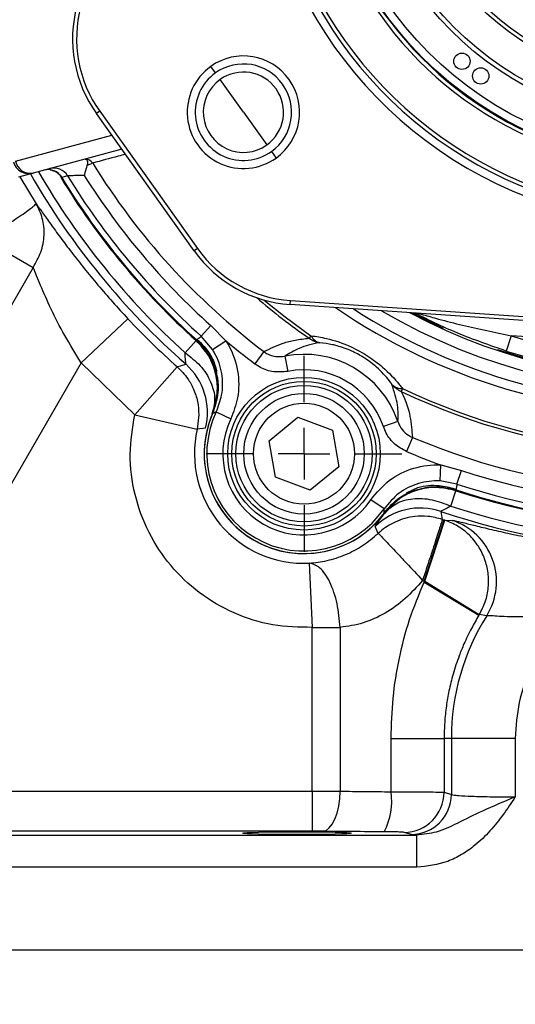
# Model space of a CAD drawing. Header units: inches. Extents: x 0.4 to 16.6, y 0.2 to 10.8.
# Tile 3 of 12: x 3.1 to 4.1, y 4.1 to 6. Entities that reach past the tile are written whole.
import ezdxf

# ---------------------------------------------------------------- set-up
doc = ezdxf.new("R2010")
doc.units = ezdxf.units.IN
doc.header["$MEASUREMENT"] = 0
doc.layers.add('SLD-0', color=7, linetype='Continuous', lineweight=25)
doc.styles.add('SLDTEXTSTYLE0', font='TXT', dxfattribs={"width": 0.75})
doc.dimstyles.new('SLDDIMSTYLE0', dxfattribs={"dimtxt": 0.145833, "dimasz": 0.13, "dimexe": 0, "dimexo": 0.0625, "dimgap": 0.036458, "dimtad": 0, "dimtih": 1, "dimtoh": 1, "dimdec": 1, "dimlfac": 2, "dimrnd": 1e-09, "dimzin": 12, "dimdsep": 46, "dimtxsty": 'SLDTEXTSTYLE0', "dimsah": 1, "dimcen": 0.09, "dimadec": 0, "dimazin": 3, "dimtfac": 1, "dimtdec": 1, "dimtofl": 0, "dimtmove": 0, "dimatfit": 3, "dimfxl": 0, "dimfrac": 2, "dimtolj": 1, "dimtzin": 12, "dimarcsym": 0})

# ---------------------------------------------------------------- blocks, each defined once
blk = doc.blocks.new('_D_1')
at = {"layer": 'SLD-0'}
for p, q in [((4.3924, 4.3032), (4.3924, 3.6732)), ((2.4256, 4.1884), (2.4256, 3.6732)), ((2.4256, 3.7982), (3.1088, 3.7982)), ((3.2808, 3.7982), (3.2365, 3.7982)), ((3.2365, 3.7982), (3.2365, 3.5664)), ((3.6041, 3.7982), (3.6485, 3.7982)), ((3.6485, 3.7982), (3.6485, 3.5664)), ((4.3924, 3.7982), (3.7761, 3.7982)), ((3.2365, 3.5664), (3.2808, 3.5664)), ((3.6485, 3.5664), (3.6041, 3.5664))]:
    blk.add_line(p, q, dxfattribs=at)
for points in [[(2.4256, 3.7982), (2.5556, 3.7782), (2.5556, 3.8182)], [(4.3924, 3.7982), (4.2624, 3.8182), (4.2624, 3.7782)]]:
    blk.add_solid(points, dxfattribs=at)
at = {"layer": 'SLD-0', "char_height": 0.14583, "attachment_point": 1, "style": 'SLDTEXTSTYLE0'}
for s, insert in [('3.9', (3.3078, 4.0157)), ('100', (3.2808, 3.7544))]:
    blk.add_mtext(s, dxfattribs=dict(at, insert=insert))
blk = doc.blocks.new('SW_CENTERMARKSYMBOL_0')
at = {"layer": 'SLD-0', "color": 0}
for p, q in [((0, 0.1), (0, 0.190625)), ((0, 0), (0, 0.05)), ((-0.1, 0), (-0.190625, 0)), ((0, 0), (-0.05, 0)), ((0, 0), (0, -0.05)), ((0, 0), (0.05, 0)), ((0.1, 0), (0.190625, 0)), ((0, -0.1), (0, -0.190625))]:
    blk.add_line(p, q, dxfattribs=at)
blk = doc.blocks.new('SW_CENTERMARKSYMBOL_2')
at = {"layer": 'SLD-0', "color": 0}
for p, q in [((0, 0.1), (0, 0.190625)), ((0, 0), (0, 0.05)), ((-0.1, 0), (-0.190625, 0)), ((0, 0), (-0.05, 0)), ((0, 0), (0, -0.05)), ((0, 0), (0.05, 0)), ((0.1, 0), (0.190625, 0)), ((0, -0.1), (0, -0.190625))]:
    blk.add_line(p, q, dxfattribs=at)

msp = doc.modelspace()

# ---------------------------------------------------------------- linework, layer by layer
at = {"color": 7, "linetype": 'Continuous', "lineweight": 25}
for p, q in [((3.4858, 5.9433), (3.4767, 5.956)), ((3.5402, 5.8669), (3.4949, 5.9305)), ((3.2604, 5.8689), (3.254, 5.8643)), ((3.4446, 5.5972), (3.254, 5.8643)), ((3.2604, 5.8689), (3.4509, 5.6017)), ((3.5402, 5.8669), (3.5856, 5.8033)), ((3.3036, 5.7948), (3.1308, 5.7485)), ((3.5947, 5.7906), (3.6037, 5.7779)), ((3.1308, 5.7485), (3.1022, 5.7408)), ((3.1866, 5.7402), (3.1866, 5.7402)), ((3.0361, 5.6198), (3.1309, 5.565)), ((3.4509, 5.6017), (3.4446, 5.5972)), ((3.1309, 5.565), (2.9126, 5.1869)), ((3.6311, 5.4929), (3.6317, 5.5007)), ((3.6317, 5.5007), (4.3229, 5.4537)), ((4.3224, 5.4459), (3.6311, 5.4929)), ((3.2242, 5.3798), (3.3154, 5.4653)), ((3.4581, 5.4312), (3.4768, 5.452)), ((3.4768, 5.452), (3.506, 5.4226)), ((3.448, 5.4229), (3.4268, 5.3993)), ((3.448, 5.4229), (3.4526, 5.4228)), ((3.4798, 5.4057), (3.4581, 5.4312)), ((3.4798, 5.4057), (3.506, 5.4226)), ((3.6717, 5.4323), (3.6682, 5.4273)), ((4.0613, 5.4324), (4.0518, 5.4026)), ((4.3203, 5.4147), (4.0613, 5.4324)), ((3.5801, 5.4014), (3.5622, 5.3777)), ((3.6207, 5.3924), (3.6265, 5.363)), ((3.2242, 5.3798), (3.0264, 5.0372)), ((3.3285, 5.2783), (3.2242, 5.3798)), ((3.4115, 5.3716), (3.3285, 5.2783)), ((3.4115, 5.3716), (3.4278, 5.3773)), ((3.4863, 5.3637), (3.4869, 5.3628)), ((3.4863, 5.3637), (3.487, 5.3614)), ((3.487, 5.3614), (3.4876, 5.359)), ((3.4897, 5.3512), (3.4893, 5.3169)), ((3.85, 5.3294), (3.8474, 5.3239)), ((3.3285, 5.2783), (3.4503, 5.2504)), ((3.4534, 5.2783), (3.4503, 5.2504)), ((3.4873, 5.2842), (3.5155, 5.2708)), ((3.5905, 5.2282), (3.6462, 5.2741)), ((3.6462, 5.2741), (3.7138, 5.2487)), ((3.4663, 5.2523), (3.4503, 5.2504)), ((3.7138, 5.2487), (3.7256, 5.1776)), ((3.8409, 5.2653), (3.8126, 5.2556)), ((3.6023, 5.157), (3.5905, 5.2282)), ((3.869, 5.2346), (3.8574, 5.2073)), ((3.7256, 5.1776), (3.6699, 5.1317)), ((3.9229, 5.1499), (3.9244, 5.181)), ((3.9244, 5.181), (3.9645, 5.1704)), ((3.9558, 5.1439), (3.9645, 5.1704)), ((3.6699, 5.1317), (3.6023, 5.157)), ((3.9558, 5.1439), (3.9229, 5.1499)), ((3.9513, 5.1349), (3.9536, 5.131)), ((3.8139, 5.0957), (3.7881, 5.1134)), ((3.9438, 5.1009), (3.9536, 5.131)), ((3.892, 4.9553), (3.9311, 5.074)), ((3.9243, 5.0907), (3.9272, 5.0752)), ((3.9272, 5.0752), (3.9311, 5.074)), ((3.9311, 5.074), (3.932, 5.0736)), ((3.8025, 5.048), (3.7968, 5.0615)), ((3.893, 4.9549), (3.932, 5.0736)), ((3.932, 5.0736), (3.9462, 5.0733)), ((3.6681, 4.9899), (3.674, 4.8651)), ((3.892, 4.9553), (3.8889, 4.9566)), ((3.892, 4.9553), (3.893, 4.9549)), ((3.892, 4.9532), (3.892, 4.9553)), ((3.892, 4.9532), (3.893, 4.9549)), ((3.892, 4.9532), (3.9984, 4.8886)), ((3.893, 4.9549), (3.9993, 4.8899)), ((4.0137, 4.8878), (3.9993, 4.8899)), ((3.674, 4.8651), (3.7285, 4.8651)), ((3.674, 4.5467), (3.674, 4.8651)), ((3.7285, 4.8651), (3.7285, 4.5466)), ((3.8278, 4.6494), (3.9309, 4.6494)), ((3.8278, 4.5456), (3.8278, 4.6494)), ((3.9309, 4.6494), (3.9309, 4.5445)), ((3.9449, 4.6494), (3.9309, 4.6494)), ((3.9449, 4.6494), (3.9449, 4.5403)), ((4.0694, 4.6494), (3.9449, 4.6494)), ((4.0694, 4.6494), (4.0694, 4.5355)), ((3.0097, 4.5467), (3.674, 4.5467)), ((3.674, 4.5467), (3.674, 4.4688)), ((3.9309, 4.5445), (3.9449, 4.5403)), ((3.674, 4.4688), (3.0097, 4.4688)), ((3.8672, 4.4623), (3.8532, 4.4665)), ((3.8775, 4.4611), (3.8672, 4.4623)), ((2.8986, 4.4611), (3.8775, 4.4611)), ((3.8775, 4.3986), (3.8775, 4.4611)), ((3.8775, 4.3986), (2.8986, 4.3986)), ((2.8986, 4.2384), (5.8862, 4.2384))]:
    msp.add_line(p, q, dxfattribs=at)
at = {"color": 8, "linetype": 'Continuous', "lineweight": 25}
for p, q in [((3.0967, 5.7717), (3.2842, 5.822)), ((3.3036, 5.7948), (3.3031, 5.7947)), ((3.1051, 5.7416), (3.1367, 5.6891)), ((3.9296, 5.4466), (3.8675, 5.4769))]:
    msp.add_line(p, q, dxfattribs=at)
at = {"color": 7, "linetype": 'Continuous', "lineweight": 25, "flags": 128}
for points in [[(3.1979, 5.7433), (3.1932, 5.742), (3.1866, 5.7402)], [(3.6945, 4.4687), (3.7011, 4.4705), (3.7074, 4.4751), (3.7132, 4.4824), (3.7183, 4.4921), (3.7225, 4.5039), (3.7257, 4.5172), (3.7277, 4.5316), (3.7285, 4.5466)]]:
    msp.add_lwpolyline(points, dxfattribs=at)
at = {"color": 8, "linetype": 'Continuous', "lineweight": 25, "flags": 128}
msp.add_lwpolyline([(3.5805, 5.5017), (3.6212, 5.4691), (3.6717, 5.4323)], dxfattribs=at)
at = {"color": 7, "linetype": 'Continuous', "lineweight": 25}
for centre, radius in [((4.3924, 6.4748), 0.711), ((4.3924, 6.4748), 0.6954), ((4.3924, 6.4748), 0.6344), ((4.3924, 6.4748), 0.6257), ((4.3924, 6.4748), 0.5625), ((4.3924, 6.4748), 0.555), ((3.9655, 5.9661), 0.0159), ((4.0021, 5.9375), 0.0159), ((3.6581, 5.2029), 0.1484), ((3.6581, 5.2029), 0.1406), ((3.6581, 5.2029), 0.1328), ((3.6581, 5.2029), 0.1173), ((3.6581, 5.2029), 0.0982)]:
    msp.add_circle(centre, radius, dxfattribs=at)
for centre, radius, start, end in [((4.3924, 6.4748), 0.7201, 305.5, 125.5), ((4.3924, 6.4748), 0.7123, 305.5, 125.5), ((4.3924, 6.4748), 0.7201, 125.5, 305.5), ((4.3924, 6.4748), 0.7123, 125.5, 305.5), ((4.3924, 6.4748), 0.8287, 179.8294, 251.1706), ((4.3924, 6.4748), 0.8131, 181.5066, 249.4934), ((4.3924, 6.4748), 0.8053, 181.5066, 249.4934), ((3.4576, 6.0095), 0.25, 164.8924, 215.5), ((3.4576, 6.0095), 0.2422, 164.8924, 215.5), ((3.5402, 5.8669), 0.1094, 305.5, 125.5), ((3.5402, 5.8669), 0.1094, 125.5, 305.5), ((3.5402, 5.8669), 0.0938, 305.5, 125.5), ((3.5402, 5.8669), 0.0938, 125.5, 305.5), ((3.5402, 5.8669), 0.0781, 305.5, 125.5), ((3.5402, 5.8669), 0.0781, 125.5, 305.5), ((3.1227, 5.7787), 0.0312, 194.9756, 284.9756), ((3.1255, 5.7774), 0.0293, 191.0742, 280.4441), ((3.2335, 5.76), 0.0155, 31.0868, 94.6775), ((4.3924, 6.4748), 1.3461, 211.6719, 232.8828), ((4.3924, 6.4748), 1.4611, 209.8715, 228.6846), ((3.16, 5.7241), 0.0312, 31.1931, 104.945), ((3.1713, 5.7271), 0.0312, 31.324, 104.9451), ((4.3924, 6.4748), 1.2734, 244.6581, 325.3419), ((4.3924, 6.4748), 1.2673, 244.6581, 325.3419), ((4.3924, 6.4748), 1.412, 211.35, 228.0877), ((4.3924, 6.4748), 1.4007, 211.4824, 228.1634), ((4.3924, 6.4748), 1.3727, 212.1729, 228.1634), ((4.3924, 6.4748), 1.3461, 247.1172, 322.8828), ((3.6481, 5.7424), 0.25, 215.5, 266.1076), ((3.6481, 5.7424), 0.2422, 215.5, 266.1076), ((4.3924, 6.4748), 1.0938, 252.3785, 305.5), ((4.3924, 6.4748), 1.3727, 251.8366, 318.1634), ((4.3924, 6.4748), 1.125, 252.3785, 305.5), ((4.3924, 6.4748), 1.4007, 251.8366, 318.1634), ((4.3924, 6.4748), 1.4136, 251.918, 318.082), ((4.3924, 6.4748), 1.412, 251.9123, 318.0877), ((4.3924, 6.4748), 1.4611, 251.3154, 318.6846), ((4.3924, 6.4748), 1.4453, 251.918, 318.082), ((4.3924, 6.4748), 1.4761, 223.147, 228.3575), ((4.3924, 6.4748), 1.3758, 229.8885, 232.8828), ((3.6967, 5.4661), 0.0481, 233.6759, 261.0047), ((3.6962, 5.4455), 0.0278, 208.2442, 255.4231), ((3.658, 5.2028), 0.1933, 18.8578, 101.1422), ((3.3452, 5.2835), 0.125, 345.5595, 48.6586), ((3.658, 5.2028), 0.1633, 18.8578, 101.1422), ((3.8491, 5.3572), 0.0278, 224.5769, 271.7558), ((3.8667, 5.368), 0.0481, 218.9953, 246.3241), ((3.658, 5.2028), 0.1942, 156.2653, 195), ((3.658, 5.2028), 0.1942, 156.2653, 323.7347), ((3.658, 5.2028), 0.1891, 154.4979, 325.5021), ((3.658, 5.2028), 0.1579, 154.4979, 325.5021), ((3.658, 5.2028), 0.2131, 167.1017, 272.715), ((4.3924, 6.4748), 1.3758, 247.1172, 250.1115), ((3.658, 5.2028), 0.1942, 195, 323.7347), ((3.8843, 4.9722), 0.125, 71.3414, 134.4405), ((3.9076, 4.9542), 0.1252, 327.9774, 72.0171), ((4.3924, 4.6494), 0.4475, 147.8067, 180), ((4.3924, 4.6494), 0.4609, 148.5435, 148.7415), ((3.6967, 4.5279), 0.1322, 332.8712, 7.6869), ((3.8528, 4.5446), 0.078, 270.2525, 359.9463), ((3.8669, 4.5404), 0.078, 270.2525, 359.9463)]:
    msp.add_arc(centre, radius, start, end, dxfattribs=at)
at = {"color": 8, "linetype": 'Continuous', "lineweight": 25}
for radius, start, end in [(1.1954, 235.7307, 15.2693), (1.1779, 237.2078, 13.7922), (1.1524, 239.5999, 11.4001), (1.1293, 242.0535, 8.9465), (1.1275, 251.5051, 2.2309), (1.4453, 210.0381, 228.082), (1.4136, 211.3039, 228.082), (1.2734, 229.5029, 235.3419)]:
    msp.add_arc((4.3924, 6.4748), radius, start, end, dxfattribs=at)
at = {"color": 7, "linetype": 'Continuous', "lineweight": 25}
msp.add_ellipse((3.6444, 4.465), major_axis=(0.1055, 0), ratio=0.026186, dxfattribs=at)
at = {"color": 8, "linetype": 'Continuous', "lineweight": 25}
msp.add_open_spline([(3.3104, 5.7853), (3.3058, 5.784), (3.2845, 5.7782), (3.2633, 5.7725), (3.2467, 5.768)], degree=3, knots=[0, 0, 0, 0, 0.218614, 1, 1, 1, 1], dxfattribs=at)
at = {"color": 7, "linetype": 'Continuous', "lineweight": 25}
for points, knots in [([(3.2322, 5.7754), (3.2333, 5.7753), (3.2354, 5.775), (3.2366, 5.7717), (3.2367, 5.7674), (3.2359, 5.7643), (3.2356, 5.7631)], [0, 0, 0, 0, 0.295655, 0.579466, 0.848349, 1, 1, 1, 1]), ([(3.2467, 5.768), (3.2462, 5.7677), (3.2449, 5.7672), (3.2406, 5.7653), (3.2369, 5.7637), (3.2356, 5.7631)], [0, 0, 0, 0, 0.342073, 0.78066, 1, 1, 1, 1]), ([(3.1638, 5.7547), (3.1645, 5.7547), (3.1661, 5.7547), (3.1676, 5.7542), (3.1683, 5.7539)], [0, 0, 0, 0, 0.467124, 1, 1, 1, 1]), ([(3.1683, 5.7539), (3.1716, 5.7527), (3.1781, 5.7502), (3.1838, 5.7445), (3.1862, 5.7408), (3.1866, 5.7402)], [0, 0, 0, 0, 0.440706, 0.898364, 1, 1, 1, 1]), ([(3.2356, 5.7631), (3.2343, 5.7586), (3.2326, 5.7524), (3.2309, 5.7457), (3.2305, 5.7439), (3.2305, 5.7438)], [0, 0, 0, 0, 0.7309436, 0.9922461, 1, 1, 1, 1]), ([(3.2305, 5.7438), (3.2295, 5.7438), (3.2245, 5.7438), (3.2161, 5.7437), (3.2067, 5.7435), (3.1999, 5.7433), (3.1986, 5.7433), (3.1979, 5.7433)], [0, 0, 0, 0, 0.062631, 0.318116, 0.556054, 0.780978, 1, 1, 1, 1]), ([(3.0361, 5.6198), (3.0491, 5.628), (3.0758, 5.645), (3.1095, 5.6676), (3.1325, 5.6841), (3.1353, 5.6875), (3.1367, 5.6891)], [0, 0, 0, 0, 0.242744, 0.500002, 0.759266, 1, 1, 1, 1]), ([(3.1309, 5.565), (3.1364, 5.5748), (3.1477, 5.5946), (3.1535, 5.6279), (3.1508, 5.6608), (3.1413, 5.6798), (3.1367, 5.6891)], [0, 0, 0, 0, 0.245114, 0.5, 0.754886, 1, 1, 1, 1]), ([(3.1367, 5.6891), (3.1406, 5.6836), (3.1484, 5.6726), (3.1646, 5.6499), (3.1835, 5.6238), (3.2054, 5.5947), (3.2299, 5.5636), (3.2566, 5.5311), (3.2852, 5.498), (3.3054, 5.4761), (3.3154, 5.4653)], [0, 0, 0, 0, 0.130637, 0.258247, 0.384518, 0.509998, 0.633383, 0.756676, 0.87893, 1, 1, 1, 1]), ([(3.2242, 5.3798), (3.2133, 5.3975), (3.1913, 5.4328), (3.1651, 5.4847), (3.144, 5.5328), (3.1353, 5.5543), (3.1309, 5.565)], [0, 0, 0, 0, 0.24971, 0.49984, 0.749823, 1, 1, 1, 1]), ([(4.0518, 5.4026), (4.0199, 5.4136), (3.9719, 5.4302), (3.9192, 5.4539), (3.8905, 5.4679), (3.8794, 5.4736), (3.8738, 5.4764)], [0, 0, 0, 0, 0.498287, 0.748862, 0.874565, 1, 1, 1, 1]), ([(3.8804, 5.476), (3.8804, 5.476), (3.8804, 5.476), (3.8804, 5.476), (3.8804, 5.476), (3.8804, 5.476), (3.8804, 5.476), (3.8804, 5.476), (3.8804, 5.476), (3.8804, 5.476), (3.8804, 5.476), (3.8804, 5.476), (3.8804, 5.476), (3.8804, 5.476), (3.8804, 5.476), (3.8804, 5.476), (3.8804, 5.476), (3.8804, 5.476), (3.8804, 5.476), (3.8804, 5.476), (3.8804, 5.476), (3.8804, 5.476), (3.8804, 5.476), (3.8804, 5.476), (3.8804, 5.476), (3.8804, 5.476), (3.8804, 5.476), (3.8804, 5.476), (3.8804, 5.476), (3.8804, 5.476), (3.8804, 5.476), (3.8804, 5.476), (3.8804, 5.476), (3.8804, 5.476), (3.8804, 5.476), (3.8804, 5.476), (3.8804, 5.476), (3.8804, 5.476), (3.8804, 5.476), (3.8803, 5.476), (3.8802, 5.476), (3.8801, 5.4759), (3.8798, 5.4759), (3.8792, 5.4758), (3.8781, 5.4757), (3.8762, 5.4756), (3.8748, 5.4761), (3.8738, 5.4764)], [0, 0, 0, 0, 0.026531, 0.038803, 0.040043, 0.040658, 0.04072, 0.040748, 0.040794, 0.04097, 0.041269, 0.04356, 0.047284, 0.075869, 0.077695, 0.07786, 0.077894, 0.077906, 0.077928, 0.077996, 0.078242, 0.080207, 0.081162, 0.081346, 0.08138, 0.081409, 0.081462, 0.081627, 0.082429, 0.082439, 0.082651, 0.083053, 0.092236, 0.093462, 0.097354, 0.101913, 0.107132, 0.11293, 0.119141, 0.125656, 0.145477, 0.176008, 0.222291, 0.295098, 0.416187, 0.62486, 1, 1, 1, 1]), ([(3.8804, 5.476), (3.8804, 5.476), (3.8805, 5.476), (3.8812, 5.4758), (3.8839, 5.4749), (3.8965, 5.4713), (3.925, 5.4633), (3.982, 5.4486), (4.0296, 5.4389), (4.0613, 5.4324)], [0, 0, 0, 0, 0.007685, 0.015699, 0.033791, 0.0832, 0.250303, 0.500473, 1, 1, 1, 1]), ([(3.8832, 5.4752), (3.8821, 5.4753), (3.8806, 5.4755), (3.8792, 5.4758), (3.8788, 5.4759)], [0, 0, 0, 0, 0.686186, 1, 1, 1, 1]), ([(3.4792, 5.2802), (3.4839, 5.2953), (3.4916, 5.3203), (3.4874, 5.3598), (3.4745, 5.3945), (3.4567, 5.4136), (3.448, 5.4229)], [0, 0, 0, 0, 0.30035, 0.499876, 0.756118, 1, 1, 1, 1]), ([(3.4492, 5.424), (3.4508, 5.4254), (3.4538, 5.4278), (3.4568, 5.4301), (3.4581, 5.4312)], [0, 0, 0, 0, 0.549647, 1, 1, 1, 1]), ([(3.4492, 5.424), (3.4588, 5.4137), (3.4719, 5.3995), (3.482, 5.3777), (3.4849, 5.3682), (3.4863, 5.3637)], [0, 0, 0, 0, 0.584451, 0.802874, 1, 1, 1, 1]), ([(3.4526, 5.4228), (3.4626, 5.4126), (3.4793, 5.3953), (3.4856, 5.3724), (3.4882, 5.3631)], [0, 0, 0, 0, 0.595353, 1, 1, 1, 1]), ([(3.506, 5.4226), (3.5079, 5.4196), (3.5188, 5.4017), (3.5314, 5.3645), (3.5321, 5.3141), (3.5207, 5.2842), (3.5155, 5.2708)], [0, 0, 0, 0, 0.067291, 0.398, 0.728909, 1, 1, 1, 1]), ([(3.5801, 5.4014), (3.592, 5.4072), (3.6102, 5.4162), (3.64, 5.4244), (3.6588, 5.4264), (3.6682, 5.4273)], [0, 0, 0, 0, 0.486338, 0.743005, 1, 1, 1, 1]), ([(3.6892, 5.4186), (3.6889, 5.4185), (3.6729, 5.4165), (3.6482, 5.409), (3.6296, 5.3978), (3.6207, 5.3924)], [0, 0, 0, 0, 0.009852, 0.521484, 1, 1, 1, 1]), ([(3.6717, 5.4323), (3.6816, 5.4309), (3.7059, 5.4273), (3.7448, 5.4142), (3.783, 5.3934), (3.8163, 5.3682), (3.8373, 5.3461), (3.8479, 5.3322), (3.85, 5.3294)], [0, 0, 0, 0, 0.162337, 0.395787, 0.554182, 0.711926, 0.942817, 1, 1, 1, 1]), ([(3.8293, 5.3377), (3.8277, 5.3399), (3.8198, 5.3508), (3.8041, 5.3682), (3.7786, 5.3879), (3.7612, 5.3977), (3.7427, 5.4063), (3.7282, 5.4113), (3.7076, 5.4164), (3.697, 5.4176), (3.6892, 5.4186)], [0, 0, 0, 0, 0.0604263, 0.2958272, 0.4481007, 0.5756539, 0.5987821, 0.7719113, 0.8304807, 1, 1, 1, 1]), ([(3.4873, 5.2842), (3.4914, 5.295), (3.5006, 5.3189), (3.5001, 5.3593), (3.4901, 5.389), (3.4813, 5.4033), (3.4798, 5.4057)], [0, 0, 0, 0, 0.271237, 0.602164, 0.932744, 1, 1, 1, 1]), ([(3.5801, 5.4014), (3.5823, 5.3999), (3.5894, 5.3951), (3.6034, 5.3907), (3.6149, 5.3918), (3.6207, 5.3924)], [0, 0, 0, 0, 0.191451, 0.594457, 1, 1, 1, 1]), ([(3.4268, 5.3993), (3.4371, 5.3912), (3.4582, 5.3746), (3.4782, 5.3426), (3.4869, 5.3094), (3.4817, 5.2898), (3.4792, 5.2802)], [0, 0, 0, 0, 0.243136, 0.5, 0.756864, 1, 1, 1, 1]), ([(3.4278, 5.3773), (3.4279, 5.3777), (3.4281, 5.3784), (3.4273, 5.3852), (3.427, 5.3937), (3.4268, 5.3993)], [0, 0, 0, 0, 0.249707, 0.501478, 1, 1, 1, 1]), ([(3.4115, 5.3716), (3.4187, 5.3643), (3.4311, 5.3517), (3.4437, 5.3283), (3.4519, 5.3045), (3.4529, 5.287), (3.4534, 5.2783)], [0, 0, 0, 0, 0.291929, 0.499961, 0.752782, 1, 1, 1, 1]), ([(3.4869, 5.3628), (3.4877, 5.3594), (3.4908, 5.346), (3.4924, 5.3177), (3.4847, 5.2944), (3.4803, 5.281)], [0, 0, 0, 0, 0.125551, 0.495144, 1, 1, 1, 1]), ([(3.487, 5.3614), (3.487, 5.3617), (3.4869, 5.3621), (3.4869, 5.3626), (3.4869, 5.3628), (3.4869, 5.3628)], [0, 0, 0, 0, 0.615731, 0.960281, 1, 1, 1, 1]), ([(3.6265, 5.363), (3.6173, 5.3622), (3.5991, 5.3604), (3.5769, 5.3677), (3.5658, 5.3753), (3.5622, 5.3777)], [0, 0, 0, 0, 0.403564, 0.807281, 1, 1, 1, 1]), ([(3.8409, 5.2653), (3.8414, 5.2756), (3.8422, 5.2972), (3.8337, 5.3238), (3.8293, 5.3377)], [0, 0, 0, 0, 0.478666, 1, 1, 1, 1]), ([(3.8474, 5.3239), (3.8475, 5.3235), (3.8565, 5.3057), (3.8663, 5.2747), (3.8681, 5.2478), (3.869, 5.2346)], [0, 0, 0, 0, 0.010657, 0.513477, 1, 1, 1, 1]), ([(3.674, 4.8651), (3.6484, 4.8656), (3.5963, 4.8666), (3.521, 4.8906), (3.453, 4.9302), (3.3965, 4.9841), (3.3535, 5.0492), (3.3265, 5.1231), (3.3162, 5.2015), (3.3244, 5.2529), (3.3285, 5.2783)], [0, 0, 0, 0, 0.123326, 0.25, 0.376674, 0.5, 0.623326, 0.75, 0.876674, 1, 1, 1, 1]), ([(3.4873, 5.2842), (3.4863, 5.2838), (3.484, 5.2827), (3.4816, 5.2816), (3.4803, 5.281)], [0, 0, 0, 0, 0.423273, 1, 1, 1, 1]), ([(3.8574, 5.2073), (3.8495, 5.2116), (3.8337, 5.2202), (3.8194, 5.2387), (3.8143, 5.2513), (3.8126, 5.2556)], [0, 0, 0, 0, 0.3970228, 0.7938935, 1, 1, 1, 1]), ([(3.8409, 5.2653), (3.842, 5.2625), (3.8452, 5.2546), (3.8541, 5.2429), (3.864, 5.2373), (3.869, 5.2346)], [0, 0, 0, 0, 0.207401, 0.604963, 1, 1, 1, 1]), ([(3.7881, 5.1134), (3.7995, 5.1269), (3.8223, 5.154), (3.871, 5.1773), (3.9066, 5.1819), (3.9242, 5.181), (3.9244, 5.181)], [0, 0, 0, 0, 0.332453, 0.664935, 0.996731, 1, 1, 1, 1]), ([(3.9229, 5.1499), (3.9227, 5.1499), (3.9086, 5.1506), (3.8802, 5.1469), (3.8412, 5.1282), (3.823, 5.1065), (3.8139, 5.0957)], [0, 0, 0, 0, 0.003267, 0.334916, 0.667383, 1, 1, 1, 1]), ([(3.9536, 5.131), (3.9412, 5.1338), (3.9158, 5.1397), (3.8793, 5.1335), (3.843, 5.1175), (3.8252, 5.0982), (3.8145, 5.0866)], [0, 0, 0, 0, 0.243882, 0.500124, 0.699655, 1, 1, 1, 1]), ([(3.8576, 5.1267), (3.8648, 5.1305), (3.8845, 5.1408), (3.918, 5.1431), (3.9414, 5.1373), (3.9513, 5.1349)], [0, 0, 0, 0, 0.251858, 0.685797, 1, 1, 1, 1]), ([(3.8649, 5.1281), (3.8671, 5.129), (3.8822, 5.1353), (3.9128, 5.1417), (3.9403, 5.1356), (3.954, 5.1326)], [0, 0, 0, 0, 0.07803, 0.53902, 1, 1, 1, 1]), ([(3.9558, 5.1439), (3.9555, 5.1422), (3.955, 5.1384), (3.9544, 5.1347), (3.954, 5.1326)], [0, 0, 0, 0, 0.450353, 1, 1, 1, 1]), ([(3.8143, 5.0882), (3.8237, 5.0989), (3.8369, 5.114), (3.8543, 5.1235), (3.8593, 5.1262)], [0, 0, 0, 0, 0.71275, 1, 1, 1, 1]), ([(3.8145, 5.0866), (3.8215, 5.0936), (3.8359, 5.1079), (3.869, 5.1169), (3.9067, 5.1156), (3.9317, 5.1057), (3.9438, 5.1009)], [0, 0, 0, 0, 0.243136, 0.5, 0.756864, 1, 1, 1, 1]), ([(3.8146, 5.0879), (3.8239, 5.0986), (3.8368, 5.1133), (3.8536, 5.1227), (3.8582, 5.1252)], [0, 0, 0, 0, 0.729749, 1, 1, 1, 1]), ([(3.8582, 5.1252), (3.8582, 5.1253), (3.8606, 5.1264), (3.8628, 5.1272), (3.8649, 5.1281)], [0, 0, 0, 0, 0.020091, 1, 1, 1, 1]), ([(3.8146, 5.0879), (3.8145, 5.0894), (3.8143, 5.092), (3.814, 5.0946), (3.8139, 5.0957)], [0, 0, 0, 0, 0.576727, 1, 1, 1, 1]), ([(3.9438, 5.1009), (3.9389, 5.0982), (3.9314, 5.0942), (3.925, 5.0915), (3.9246, 5.0909), (3.9243, 5.0907)], [0, 0, 0, 0, 0.497935, 0.748079, 1, 1, 1, 1]), ([(3.7968, 5.0615), (3.7974, 5.0627), (3.7988, 5.0653), (3.8093, 5.0795), (3.8145, 5.0866)], [0, 0, 0, 0, 0.5003462, 1, 1, 1, 1]), ([(3.9272, 5.0752), (3.918, 5.0776), (3.9005, 5.0822), (3.8689, 5.0815), (3.8362, 5.0725), (3.8135, 5.0579), (3.8037, 5.0491), (3.8025, 5.048)], [0, 0, 0, 0, 0.214204, 0.40304, 0.703503, 0.963939, 1, 1, 1, 1]), ([(3.9272, 5.0752), (3.9267, 5.0733), (3.9259, 5.0703), (3.9212, 5.0553), (3.9164, 5.0403), (3.9102, 5.0215), (3.9014, 4.9944), (3.8937, 4.9713), (3.8889, 4.9566)], [0, 0, 0, 0, 0.239852, 0.366716, 0.500002, 0.623062, 0.760148, 1, 1, 1, 1]), ([(3.9993, 4.8899), (4.0035, 4.8981), (4.0122, 4.9148), (4.0178, 4.9428), (4.0175, 4.9711), (4.0107, 4.9985), (3.9982, 5.0237), (3.9802, 5.0455), (3.9579, 5.0632), (3.9406, 5.0702), (3.932, 5.0736)], [0, 0, 0, 0, 0.1234062, 0.25, 0.3765938, 0.5, 0.6234062, 0.75, 0.8765938, 1, 1, 1, 1]), ([(3.9462, 5.0733), (3.9487, 5.0729), (3.9535, 5.0723), (3.9719, 5.0679), (3.9977, 5.0615), (4.0306, 5.0536), (4.0691, 5.045), (4.1116, 5.0366), (4.1566, 5.0287), (4.1874, 5.0244), (4.2028, 5.0222)], [0, 0, 0, 0, 0.130349, 0.259935, 0.386985, 0.512812, 0.63566, 0.757354, 0.878204, 1, 1, 1, 1]), ([(3.6681, 4.9899), (3.6796, 4.9912), (3.7022, 4.9937), (3.7382, 5.0054), (3.7728, 5.023), (3.7926, 5.0397), (3.8025, 5.048)], [0, 0, 0, 0, 0.263651, 0.516266, 0.758557, 1, 1, 1, 1]), ([(3.8025, 5.048), (3.804, 5.0466), (3.8062, 5.0444), (3.8172, 5.0329), (3.8283, 5.0212), (3.8421, 5.0065), (3.8619, 4.9855), (3.8782, 4.968), (3.8889, 4.9566)], [0, 0, 0, 0, 0.239739, 0.364609, 0.499999, 0.631458, 0.760261, 1, 1, 1, 1]), ([(3.7285, 4.8651), (3.727, 4.8808), (3.7248, 4.9048), (3.7166, 4.9338), (3.7088, 4.9534), (3.6993, 4.9697), (3.6859, 4.9855), (3.675, 4.9882), (3.6681, 4.9899)], [0, 0, 0, 0, 0.239499, 0.366284, 0.500002, 0.622906, 0.760501, 1, 1, 1, 1]), ([(3.8889, 4.9566), (3.878, 4.9444), (3.8565, 4.92), (3.8168, 4.8917), (3.7731, 4.8716), (3.7434, 4.8673), (3.7285, 4.8651)], [0, 0, 0, 0, 0.251269, 0.499475, 0.748839, 1, 1, 1, 1]), ([(3.8278, 4.6494), (3.8285, 4.6756), (3.83, 4.7279), (3.8426, 4.8052), (3.862, 4.881), (3.882, 4.9291), (3.892, 4.9532)], [0, 0, 0, 0, 0.250868, 0.501015, 0.750173, 1, 1, 1, 1]), ([(3.9984, 4.8886), (3.9935, 4.8802), (3.983, 4.8621), (3.9704, 4.8357), (3.9583, 4.806), (3.9483, 4.7756), (3.9402, 4.7429), (3.9348, 4.7116), (3.9315, 4.6808), (3.9311, 4.6598), (3.9309, 4.6494)], [0, 0, 0, 0, 0.115557, 0.249735, 0.348131, 0.498365, 0.630943, 0.749226, 0.876999, 1, 1, 1, 1]), ([(4.1866, 4.8983), (4.1677, 4.8948), (4.1301, 4.8877), (4.0837, 4.885), (4.0521, 4.8857), (4.0332, 4.8869), (4.0191, 4.888), (4.0156, 4.8879), (4.0137, 4.8878)], [0, 0, 0, 0, 0.250662, 0.499789, 0.620781, 0.749545, 0.870942, 1, 1, 1, 1]), ([(4.1866, 4.8983), (4.1695, 4.8823), (4.1349, 4.8498), (4.0981, 4.788), (4.0739, 4.7202), (4.0709, 4.6728), (4.0694, 4.6494)], [0, 0, 0, 0, 0.246951, 0.5, 0.753049, 1, 1, 1, 1]), ([(3.674, 4.5467), (3.6834, 4.5467), (3.7023, 4.5467), (3.7197, 4.5467), (3.7285, 4.5466)], [0, 0, 0, 0, 0.495691, 1, 1, 1, 1]), ([(3.7285, 4.5466), (3.7446, 4.5464), (3.7766, 4.546), (3.8108, 4.5457), (3.8278, 4.5456)], [0, 0, 0, 0, 0.503752, 1, 1, 1, 1]), ([(3.8278, 4.5456), (3.8406, 4.5456), (3.8671, 4.5455), (3.8983, 4.5453), (3.9226, 4.5449), (3.9279, 4.5447), (3.9309, 4.5445)], [0, 0, 0, 0, 0.242571, 0.500042, 0.71908, 1, 1, 1, 1]), ([(3.9449, 4.5403), (3.9463, 4.5399), (3.9489, 4.5392), (3.9615, 4.538), (3.9849, 4.5367), (4.0235, 4.5357), (4.0544, 4.5355), (4.0694, 4.5355)], [0, 0, 0, 0, 0.149129, 0.282442, 0.500842, 0.756432, 1, 1, 1, 1]), ([(4.0694, 4.5355), (4.0476, 4.5264), (4.0077, 4.5097), (3.9595, 4.4857), (3.9187, 4.4655), (3.8905, 4.4625), (3.8775, 4.4611)], [0, 0, 0, 0, 0.3267, 0.597068, 0.814921, 1, 1, 1, 1]), ([(4.0694, 4.5355), (4.0617, 4.5239), (4.0463, 4.501), (4.0208, 4.4688), (3.9937, 4.4425), (3.9657, 4.423), (3.9288, 4.4043), (3.8981, 4.4009), (3.8775, 4.3986)], [0, 0, 0, 0, 0.169833, 0.335259, 0.499965, 0.627921, 0.750683, 1, 1, 1, 1]), ([(3.6945, 4.4687), (3.6912, 4.4687), (3.6847, 4.4688), (3.6776, 4.4688), (3.674, 4.4688)], [0, 0, 0, 0, 0.500008, 1, 1, 1, 1]), ([(3.8144, 4.4676), (3.7938, 4.4678), (3.7524, 4.468), (3.7138, 4.4684), (3.6945, 4.4687)], [0, 0, 0, 0, 0.499993, 1, 1, 1, 1]), ([(3.8532, 4.4665), (3.8523, 4.4667), (3.8504, 4.4669), (3.8416, 4.4673), (3.8292, 4.4675), (3.8193, 4.4676), (3.8144, 4.4676)], [0, 0, 0, 0, 0.243194, 0.500049, 0.756876, 1, 1, 1, 1])]:
    msp.add_open_spline(points, degree=3, knots=knots, dxfattribs=at)

# ---------------------------------------------------------------- block references
at = {"layer": 'SLD-0', "color": 7}
for name in ['SW_CENTERMARKSYMBOL_0', 'SW_CENTERMARKSYMBOL_2']:
    msp.add_blockref(name, (3.6581, 5.2029), dxfattribs=at)

# ---------------------------------------------------------------- dimensions: what is measured, and where the dimension line sits
at = {"layer": 'SLD-0'}
dim = msp.add_linear_dim(base=(4.3924, 3.7982), p1=(2.4256, 4.2384), p2=(4.3924, 4.3532), dimstyle='SLDDIMSTYLE0', dxfattribs=at)
dim.commit()
dim.dimension.update_dxf_attribs({"geometry": '_D_1', "text_midpoint": (3.4425, 3.7982), "dimtype": 160})

doc.saveas('drawing.dxf')
